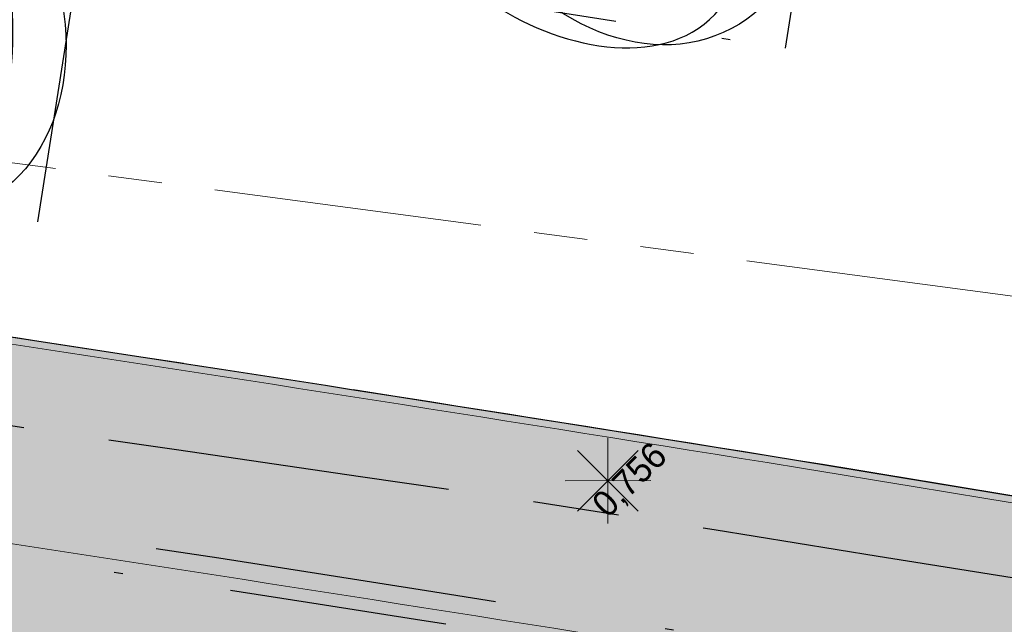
# Model space of a CAD drawing. Header units: millimetres. Extents: x 812 to 183790, y 13 to 580968.
# Tile 170 of 256: x 182633.78 to 182645.25, y 580815.41 to 580822.45. Entities that reach past the tile are written whole.
import ezdxf

# ---------------------------------------------------------------- set-up
doc = ezdxf.new("R2010")
doc.units = ezdxf.units.MM
doc.header["$LTSCALE"] = 5
for name, pattern in [('DASHDOT', [25.4, 12.7, -6.35, 0, -6.35]), ('DIVIDE2', [0.625, 0.25, -0.125, 0, -0.125, 0, -0.125]), ('ORG-VW-030-270-STREEP-010', [3, 0.3, -2.7]), ('PHANTOM2', [1.25, 0.625, -0.125, 0.125, -0.125, 0.125, -0.125]), ('VH-GELEIDEBAND_50X200', [8, 4, -2, 0, -2]), ('VH-OPSLUITBAND_80X200', [14, 8, -2, 2, -2])]:
    doc.linetypes.add(name, pattern=pattern)
for name, color, linetype, lineweight in [('047 HEMELWATER AFVOER', 252, 'PHANTOM2', 13), ('lichtmast', 252, 'Continuous', 9), ('N-BH-VH-KANTOPSLUITING_GELEIDEBAND_50X200-G', 20, 'VH-GELEIDEBAND_50X200', 30), ('N-BH-VH-KANTOPSLUITING_OPSLUITBAND_80X200-G', 150, 'VH-OPSLUITBAND_80X200', 30), ('N-GV-GR-BOOMplantgat-S', 90, 'DIVIDE2', 25), ('N-PV-GR-BOOM 1e ORDE-S', 94, 'Continuous', 25), ('N-PV-GR-BOOM 2e ORDE-S', 200, 'Continuous', 25), ('N-WE-VH-KANTVERHARDING-G', 7, 'Continuous', 0), ('N-WEG-ASF-GOOTTEGEL', 7, 'DASHDOT', 25), ('V-WE-VH-KANTOPSLUITING_OPSLUITBAND_80X200-G', 150, 'VH-OPSLUITBAND_80X200', 25)]:
    doc.layers.add(name, color=color, linetype=linetype, lineweight=lineweight)
doc.layers.add('B-ALG-HOOGTES', color=252, linetype='Continuous')
doc.layers.add('N-BH-VW-MARKERING_LANGS_STREEP_30270_010-G', color=7, linetype='ORG-VW-030-270-STREEP-010', lineweight=0, true_color=0xffffff)
for name, color, linetype, lineweight, transparency in [('N-PV-GR-GRAS_02-G', 85, 'Continuous', 15, 0.3), ('N-WE-VH-VERHARDING_ASFALT_ROOD-A', 12, 'Continuous', 9, 0.7), ('N-WE-VH-VERHARDING_TEGEL-A', 253, 'Continuous', 5, 0.75), ('V-PV-GR-GRAS_02-G', 85, 'Continuous', 30, 0.3), ('V-WE-VH-VERHARDING_TEGEL-A', 253, 'Continuous', 18, 0.5)]:
    doc.layers.add(name, color=color, linetype=linetype, lineweight=lineweight, transparency=transparency)
doc.styles.add('isocp', font='isocp.shx')
pattern_1 = [(90, (0, 0), (-1, 0.9999999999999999), [0.25, -0.75]), (90, (-0.6000000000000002, 0.5499999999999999), (-1, 0.9999999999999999), [0.25, -0.75]), (180, (-0.35, 0.09999999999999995), (-0.9999999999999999, -1), [0.25, -0.75]), (180, (-0.7000000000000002, 0.4999999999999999), (-0.9999999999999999, -1), [0.25, -0.75]), (135, (-0.7000000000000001, 0.1999999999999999), (-1.000000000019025, -1.608122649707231e-16), [0.25, -1.164213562]), (225, (-8.844674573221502e-17, 0.55), (1.608122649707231e-16, -1.000000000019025), [0.25, -1.164213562]), (116.5650512, (-0.3000000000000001, 0.2499999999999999), (-4.000646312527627e-10, 1.000000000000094), [0.25, -1.986067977]), (116.5650512, (-0.8000000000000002, 0.7), (-4.000646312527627e-10, 1.000000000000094), [0.25, -1.986067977]), (153.43494882, (-1.125685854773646e-16, 0.7000000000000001), (-1.000000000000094, 5.099846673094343e-11), [0.25, -1.986067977]), (153.43494882, (-0.4500000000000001, 0.2499999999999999), (-1.000000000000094, 5.099846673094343e-11), [0.25, -1.986067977]), (153.43494882, (-0.2000000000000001, 0.6000000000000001), (-1.000000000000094, 5.099846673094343e-11), [0.25, -1.986067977]), (206.5650512, (-0.55, -8.844674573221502e-17), (-1.000000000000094, -4.000650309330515e-10), [0.25, -1.986067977]), (243.43494882, (-0.15, 0.2), (-5.09988220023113e-11, -1.000000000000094), [0.25, -1.986067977])]

# ---------------------------------------------------------------- blocks, each defined once
blk = doc.blocks.new('LANTP451')
at = {"layer": 'lichtmast', "color": 251, "linetype": 'Continuous', "lineweight": 0, "true_color": 0x696969}
for p, q in [((0, -0.5), (0, 0.5)), ((0.3539999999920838, -0.3539999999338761), (-0.3539999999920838, 0.3540000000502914)), ((-0.3539999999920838, -0.3539999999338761), (0.3539999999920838, 0.3540000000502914)), ((-0.5, 0), (0.5, 0.001000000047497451))]:
    blk.add_line(p, q, dxfattribs=at)
blk = doc.blocks.new('SGR-BOOM_041')
at = {"layer": 'N-PV-GR-BOOM 2e ORDE-S', "color": 0}
blk.add_circle((0, 0), 0.15, dxfattribs=at)
blk.add_ellipse((0, 0), major_axis=(1.178978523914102e-15, -5.309647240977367), ratio=0.7743017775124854, dxfattribs=at)
blk.add_open_spline([(-4.716685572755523, -2.072441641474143), (-5.601876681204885, -0.3287217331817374), (-5.300748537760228, 3.46197348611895), (1.981950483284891, 5.281505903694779), (4.555094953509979, 1.187557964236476), (0.010398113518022, -7.000345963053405), (-3.831494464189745, -3.816161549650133), (-4.716685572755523, -2.072441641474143)], degree=3, dxfattribs=at)

msp = doc.modelspace()

# ---------------------------------------------------------------- hatches: boundary and pattern name
at = {"layer": 'N-PV-GR-GRAS_02-G'}
h = msp.add_hatch(dxfattribs=at)
h.set_pattern_fill('AGR-GRAS_02', color=256, scale=0.1, angle=90.00000000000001, style=0, pattern_type=2)
h.set_pattern_definition(pattern_1)
edge = h.paths.add_edge_path()
edge.add_line((182719.9188021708, 580791.1965711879), (182741.9896704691, 580784.2485402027))
edge.add_line((182741.9896704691, 580784.2485402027), (182742.4563318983, 580785.2635470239))
edge.add_line((182742.4563318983, 580785.2635470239), (182726.2280563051, 580790.8753189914))
edge.add_arc((182693.6185855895, 580696.5743600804), 99.7800001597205, 70.92450647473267, 74.59884302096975)
edge.add_line((182720.1177175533, 580792.771264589), (182694.6967433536, 580799.7739197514))
edge.add_arc((182561.9673772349, 580317.9409987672), 499.779999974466, 74.59884302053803, 80.84029245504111)
edge.add_arc((182479.9303783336, 579809.1625083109), 1015.12999904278, 80.84029245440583, 81.94296046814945)
edge.add_arc((182551.5445533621, 580315.0689338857), 504.1800000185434, 81.94296046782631, 86.40382141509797)
edge.add_line((182583.168716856, 580818.2561601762), (182546.5907303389, 580820.8569839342))
edge.add_line((182546.5907303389, 580820.8569839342), (182546.4724272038, 580818.3155590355))
edge.add_line((182546.4724272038, 580818.3155590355), (182547.4558186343, 580818.1329630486))
edge.add_line((182547.4558186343, 580818.1329630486), (182558.6001862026, 580815.8324668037))
edge.add_line((182558.6001862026, 580815.8324668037), (182582.9212249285, 580814.3039015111))
edge.add_arc((182551.5445533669, 580315.0689339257), 500.2199999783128, 81.94296046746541, 86.40371870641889, ccw=False)
edge.add_arc((182479.9303781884, 579809.1625073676), 1011.169999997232, 76.67862103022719, 81.94296046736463, ccw=False)
edge.add_arc((182689.8249609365, 580695.6015446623), 100.2199998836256, 72.52571071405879, 76.67862103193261, ccw=False)
at = {"layer": 'N-WE-VH-VERHARDING_ASFALT_ROOD-A'}
h = msp.add_hatch(color=256, dxfattribs=at)
h.dxf.hatch_style = 1
edge = h.paths.add_edge_path()
edge.add_line((182747.1993971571, 580783.8561674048), (182749.1831745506, 580787.0555788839))
edge.add_arc((182777.2506933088, 580879.540371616), 96.6499999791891, 251.6121813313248, 253.1178727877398, ccw=False)
edge.add_line((182746.7627122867, 580787.8250211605), (182742.2027506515, 580789.3408418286))
edge.add_arc((182743.8273042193, 580794.2278987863), 5.150000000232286, 156.6954549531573, 251.61218132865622, ccw=False)
edge.add_line((182739.0974669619, 580796.2653333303), (182739.2805366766, 580796.6903236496))
edge.add_line((182739.2805366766, 580796.6903236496), (182736.2645268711, 580798.1640339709))
edge.add_line((182736.2645268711, 580798.1640339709), (182735.4984519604, 580796.461090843))
edge.add_arc((182730.9385944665, 580798.5123586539), 4.999999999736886, 251.6121813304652, 335.77923582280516, ccw=False)
edge.add_line((182729.3613579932, 580793.7676431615), (182729.3140408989, 580793.6253016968))
edge.add_line((182729.3140408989, 580793.6253016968), (182726.3284175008, 580794.617781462))
edge.add_arc((182693.7269395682, 580696.5445121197), 103.3500001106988, 71.61218133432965, 74.59884301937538)
edge.add_line((182721.1741763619, 580796.183218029), (182695.6448481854, 580803.2157212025))
edge.add_arc((182561.9673772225, 580317.9409986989), 503.3500000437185, 74.59884302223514, 80.84029245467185)
edge.add_arc((182479.930378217, 579809.1625076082), 1018.699999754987, 80.84029245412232, 81.94296046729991)
edge.add_arc((182551.5445533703, 580315.0689339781), 507.7499999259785, 81.94296046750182, 86.40216300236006)
edge.add_line((182583.4073091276, 580821.818208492), (182546.8439306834, 580824.4179935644))
edge.add_arc((182475.6818700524, 579823.5947404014), 1003.350000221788, 85.9329129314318, 89.09761362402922)
edge.add_line((182491.4835913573, 580826.8203025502), (182461.7813385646, 580827.2881402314))
edge.add_arc((182462.1301780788, 580849.4353931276), 22.14999999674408, 256.0892152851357, 269.09761362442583, ccw=False)
edge.add_line((182456.8050798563, 580827.9350250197), (182455.9997038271, 580824.6832763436))
edge.add_arc((182462.1301780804, 580849.43539314), 25.50000000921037, 256.0892152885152, 269.0976136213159)
edge.add_line((182461.7285795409, 580823.938555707), (182491.4308323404, 580823.4707180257))
edge.add_arc((182475.6818700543, 579823.5947404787), 1000.000000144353, 85.93291293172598, 89.09761362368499, ccw=False)
edge.add_line((182546.6063337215, 580821.0764299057), (182583.1834185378, 580818.475670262))
edge.add_arc((182551.544553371, 580315.0689339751), 504.3999999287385, 81.9429604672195, 86.40371870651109, ccw=False)
edge.add_arc((182479.9303783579, 579809.1625084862), 1015.349998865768, 80.84029245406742, 81.94296046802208, ccw=False)
edge.add_arc((182561.9673772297, 580317.9409987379), 500.0000000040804, 74.59884302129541, 80.84029245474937, ccw=False)
edge.add_line((182694.7551699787, 580799.9860195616), (182720.176144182, 580792.9833643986))
edge.add_arc((182693.6185856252, 580696.5743602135), 100.0000000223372, 70.9245064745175, 74.59884302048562, ccw=False)
edge.add_line((182726.2999553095, 580791.0832385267), (182747.1993971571, 580783.8561674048))
at = {"layer": 'N-WE-VH-VERHARDING_TEGEL-A'}
h = msp.add_hatch(color=256, dxfattribs=at)
h.dxf.hatch_style = 1
edge = h.paths.add_edge_path()
edge.add_line((182734.8123024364, 580795.7757181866), (182734.8589631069, 580795.7427540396))
edge.add_arc((182730.9385944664, 580798.5123586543), 4.799999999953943, 324.7601184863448, 324.9978515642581)
edge.add_line((182734.8704210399, 580795.7590443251), (182734.8123024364, 580795.7757181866))
edge = h.paths.add_edge_path()
edge.add_line((182733.6605132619, 580794.5587327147), (182733.4827499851, 580794.7951994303))
edge.add_line((182733.4827499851, 580794.7951994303), (182733.642615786, 580794.9153781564))
edge.add_arc((182730.938594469, 580798.5123586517), 4.49999999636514, 306.9339257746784, 322.2128002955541)
edge.add_line((182734.4949081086, 580795.7550713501), (182734.5605247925, 580795.8479516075))
edge.add_line((182734.5605247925, 580795.8479516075), (182733.072, 580796.275))
edge.add_line((182733.072, 580796.275), (182733.3354651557, 580796.8943211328))
edge.add_line((182733.3354651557, 580796.8943211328), (182731.4455190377, 580797.5570164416))
edge.add_line((182731.4455190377, 580797.5570164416), (182730.6353043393, 580795.7679075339))
edge.add_line((182730.6353043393, 580795.7679075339), (182727.1012633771, 580796.9426920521))
edge.add_arc((182693.7269393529, 580696.5445113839), 105.8000008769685, 71.61218134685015, 74.59884301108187)
edge.add_line((182721.8248365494, 580798.5452386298), (182696.2955083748, 580805.5777418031))
edge.add_arc((182561.9673772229, 580317.9409987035), 505.8000000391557, 74.5988430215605, 80.84029245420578)
edge.add_arc((182479.9303782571, 579809.1625078), 1021.149999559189, 80.84029245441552, 81.94296046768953)
edge.add_arc((182551.5445533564, 580315.068933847), 510.2000000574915, 81.94296046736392, 85.46479090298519)
edge.add_line((182591.8869353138, 580823.6714626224), (182547.0176956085, 580826.8618237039))
edge.add_arc((182475.6818700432, 579823.59474025), 1005.80000037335, 85.93291293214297, 87.86447263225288)
edge.add_arc((182475.6818700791, 579823.5947410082), 1005.799999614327, 87.86447263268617, 89.09761362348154)
edge.add_line((182491.5221763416, 580829.2699986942), (182463.8441334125, 580829.7059532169))
edge.add_arc((182464.127614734, 580847.7037208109), 18.00000000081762, 241.3733160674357, 269.0976136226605, ccw=False)
edge.add_line((182455.50380209, 580831.9040418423), (182454.0026040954, 580829.1536984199))
edge.add_arc((182458.027942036, 580838.0888343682), 9.799999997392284, 245.7481199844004, 256.0892152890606)
edge.add_line((182455.6719166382, 580828.5762561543), (182456.8892236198, 580828.274759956))
edge.add_arc((182462.1301780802, 580849.4353931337), 21.80000000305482, 256.0892152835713, 269.0976136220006)
edge.add_line((182461.7868507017, 580827.6380968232), (182491.4891034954, 580827.1702591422))
edge.add_arc((182475.6818700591, 579823.5947405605), 1003.700000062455, 85.93291293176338, 89.09761362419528, ccw=False)
edge.add_line((182546.8687542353, 580824.7671121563), (182583.4307033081, 580822.1674287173))
edge.add_arc((182551.5445533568, 580315.0689338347), 508.1000000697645, 81.94296046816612, 86.40200135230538, ccw=False)
edge.add_arc((182479.9303781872, 579809.1625073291), 1019.050000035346, 80.84029245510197, 81.94296046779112, ccw=False)
edge.add_arc((182561.9673772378, 580317.9409987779), 503.6999999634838, 74.5988430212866, 80.84029245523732, ccw=False)
edge.add_line((182695.7377996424, 580803.5531527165), (182721.2671278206, 580796.5206495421))
edge.add_arc((182693.726939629, 580696.5445123), 103.6999999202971, 71.6121813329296, 74.59884302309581, ccw=False)
edge.add_line((182726.4388240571, 580794.9499115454), (182729.4244474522, 580793.9574317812))
edge.add_arc((182730.9385944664, 580798.5123586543), 4.799999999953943, 251.6121813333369, 304.5459103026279)
at = {"layer": 'V-PV-GR-GRAS_02-G'}
h = msp.add_hatch(dxfattribs=at)
h.set_pattern_fill('AGR-GRAS_02', color=256, scale=0.1, angle=90.00000000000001, style=0, pattern_type=2)
h.set_pattern_definition(pattern_1)
h.paths.add_polyline_path([(182623.0648220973, 580820.311973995, 0.0005659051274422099), (182621.9209614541, 580820.4725741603), (182621.9199819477, 580819.7672465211), (182622.2762146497, 580819.337571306), (182623.0529179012, 580819.2315350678), (182623.8296211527, 580819.1254988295), (182624.6063244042, 580819.0194625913), (182625.3830276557, 580818.9134263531), (182626.1597309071, 580818.8073901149), (182627.0411909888, 580818.6855613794), (182629.1823661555, 580818.3738257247), (182631.3235413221, 580818.0620900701), (182633.4647164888, 580817.7503544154), (182635.6058916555, 580817.4386187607), (182637.7470668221, 580817.126883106), (182639.8882419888, 580816.8151474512), (182641.8689180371, 580816.5057984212), (182643.7789000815, 580816.1975006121), (182645.6896016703, 580815.8936605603), (182650.6210678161, 580815.068098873), (182655.5498397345, 580814.2276462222), (182660.4699901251, 580813.3379424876), (182665.3893322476, 580812.4436214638), (182670.3037859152, 580811.5180185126), (182675.1949920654, 580810.6082856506), (182679.6123346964, 580809.7449619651), (182683.6757236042, 580808.9361017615), (182684.2070061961, 580808.8300366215, 0.02104962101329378), (182642.4968757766, 580817.3702472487, 0.004811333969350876)])
at = {"layer": 'V-WE-VH-VERHARDING_TEGEL-A'}
h = msp.add_hatch(color=256, dxfattribs=at)
h.dxf.hatch_style = 1
h.paths.add_polyline_path([(182455.50380209, 580831.9040418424), (182454.0026040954, 580829.1536984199), (182455.1793785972, 580828.6235537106), (182457.4684493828, 580827.7761560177), (182458.3543699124, 580827.6966467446), (182459.240290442, 580827.6171374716), (182460.1262109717, 580827.5376281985), (182461.0121315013, 580827.4581189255), (182461.8980520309, 580827.3786096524), (182463.4309021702, 580827.2975462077), (182466.4300845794, 580827.2129600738), (182469.4292669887, 580827.1283739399), (182472.428449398, 580827.0437878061), (182475.4276318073, 580826.9592016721), (182478.4268142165, 580826.8746155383), (182482.0901597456, 580826.7647229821), (182486.1741206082, 580826.638803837), (182490.2580814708, 580826.5128846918), (182494.3420423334, 580826.3869655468), (182498.4260031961, 580826.2610464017), (182502.5099640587, 580826.1351272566), (182506.1804276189, 580826.0231552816), (182509.8141447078, 580825.9124227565), (182513.4478617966, 580825.8016902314), (182517.0815788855, 580825.6909577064), (182520.7152959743, 580825.5802251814), (182524.2312825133, 580825.4572298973), (182527.3406197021, 580825.2918782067), (182530.4499568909, 580825.126526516), (182533.5592940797, 580824.9611748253), (182536.6686312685, 580824.7958231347), (182539.7779684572, 580824.6304714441), (182542.8826534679, 580824.4205348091), (182545.9832235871, 580824.1711624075), (182549.0837937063, 580823.9217900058), (182552.1843638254, 580823.672417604), (182555.2849339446, 580823.4230452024), (182558.3855040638, 580823.1736728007), (182561.7776175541, 580822.8614948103), (182565.2266025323, 580822.5370653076), (182568.6755875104, 580822.2126358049), (182572.1245724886, 580821.8882063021), (182575.5735574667, 580821.5637767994), (182578.9729278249, 580821.2373366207), (182582.0747127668, 580820.8988365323), (182585.1764977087, 580820.560336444), (182588.2782826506, 580820.2218363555), (182591.3800675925, 580819.8833362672), (182594.4818525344, 580819.5448361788), (182597.3201616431, 580819.217742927), (182599.8351769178, 580818.9046462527), (182602.3501921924, 580818.5915495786), (182604.8652074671, 580818.2784529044), (182607.3802227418, 580817.9653562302), (182609.8952380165, 580817.652259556), (182612.5022527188, 580817.308307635), (182615.1390963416, 580816.9543515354), (182617.7759399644, 580816.6003954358), (182620.4127835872, 580816.2464393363), (182623.04962721, 580815.8924832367), (182625.6821626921, 580815.5371008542), (182628.2487090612, 580815.1598716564), (182630.8152554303, 580814.7826424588), (182633.3818017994, 580814.405413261), (182635.9483481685, 580814.0281840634), (182638.5148945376, 580813.6509548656), (182640.9088520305, 580813.2865017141), (182643.0056577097, 580812.9440454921), (182645.1066849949, 580812.5869669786), (182649.7331407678, 580811.8434843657), (182654.6610525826, 580810.9976771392), (182659.5845983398, 580810.1277541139), (182664.5015950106, 580809.2209073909), (182669.4177730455, 580808.3094452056), (182674.3274848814, 580807.3968219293), (182677.7978745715, 580806.717486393), (182681.4834602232, 580805.9883074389), (182682.5561419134, 580805.7764089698), (182684.9756754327, 580805.2926435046), (182687.1587701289, 580804.8424584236), (182687.5950333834, 580804.7497755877), (182688.5658134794, 580804.5453743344), (182691.942734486, 580803.8265346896), (182693.3082887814, 580803.5280725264), (182694.1588380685, 580803.3421723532), (182695.1163212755, 580803.1284630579), (182696.0328516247, 580802.9147075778), (182698.4671679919, 580802.3411580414), (182699.8880365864, 580802.002470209), (182700.9154670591, 580801.7514305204), (182703.6816411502, 580801.0520885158), (182704.9411721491, 580800.7243029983), (182706.2974861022, 580800.3645149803), (182708.5389078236, 580799.7676658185), (182710.1164709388, 580799.3389751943), (182710.6464851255, 580799.1937133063), (182712.0099856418, 580798.8072204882), (182713.2967522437, 580798.4386594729), (182716.7264716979, 580797.4636331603), (182723.5066324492, 580795.5239116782), (182726.4968512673, 580794.663166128), (182727.3084001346, 580794.4231579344), (182728.0477511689, 580794.1719112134), (182728.8740394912, 580793.873556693), (182729.4180243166, 580793.6918490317), (182729.9658196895, 580793.5767088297), (182730.3581934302, 580793.5467172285), (182730.799268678, 580793.5473738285), (182731.231872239, 580793.5830296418), (182731.542407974, 580793.6503250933), (182731.8546702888, 580793.7378761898), (182732.0998600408, 580793.8333926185), (182732.3213766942, 580793.9285000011), (182732.0272807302, 580794.4860460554), (182732.1865636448, 580794.5768947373), (182733.3101242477, 580795.2202400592), (182733.6364069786, 580794.6344489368), (182733.93622217, 580794.854119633), (182734.2097343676, 580795.0760206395), (182734.4287125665, 580795.2756150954), (182734.6903004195, 580795.5501082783), (182735.0136131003, 580795.9772983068), (182734.377188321, 580795.8671633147), (182733.0210113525, 580796.2700042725), (182733.2838603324, 580796.912683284), (182731.5540290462, 580797.5186960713), (182731.2552716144, 580796.8068930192), (182730.729043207, 580796.9599167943), (182726.1020050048, 580798.3054292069), (182718.9625096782, 580800.3496603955), (182718.4160003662, 580800.5009564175), (182715.5652089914, 580801.2899114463), (182714.1112266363, 580801.6892641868), (182712.3440093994, 580802.1710212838), (182710.6560049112, 580802.6222766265), (182709.3319069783, 580802.9792803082), (182706.609705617, 580803.6939101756), (182703.3677847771, 580804.5379753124), (182701.3589935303, 580805.0443390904), (182700.5153028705, 580805.2582380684), (182699.4743178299, 580805.5221566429), (182697.8327108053, 580805.9171204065), (182696.1734659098, 580806.3020211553), (182694.3965783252, 580806.709951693), (182692.8954627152, 580807.0401306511), (182690.3557770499, 580807.5877108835), (182688.9071975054, 580807.886457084), (182687.6379852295, 580808.1450767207), (182683.6757236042, 580808.9361017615), (182679.6123346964, 580809.7449619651), (182675.1949920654, 580810.6082856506), (182670.3037859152, 580811.5180185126), (182665.3893322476, 580812.4436214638), (182660.4699901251, 580813.3379424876), (182655.5498397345, 580814.2276462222), (182650.6210678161, 580815.068098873), (182645.6896016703, 580815.8936605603), (182643.7789000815, 580816.1975006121), (182641.8689180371, 580816.5057984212), (182639.8882419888, 580816.8151474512), (182637.7470668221, 580817.126883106), (182635.6058916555, 580817.4386187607), (182633.4647164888, 580817.7503544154), (182631.3235413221, 580818.0620900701), (182629.1823661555, 580818.3738257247), (182627.0411909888, 580818.6855613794), (182626.1597309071, 580818.8073901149), (182625.3830276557, 580818.9134263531), (182624.6063244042, 580819.0194625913), (182623.8296211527, 580819.1254988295), (182623.0529179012, 580819.2315350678), (182622.2762146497, 580819.337571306), (182621.9199819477, 580819.7672465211), (182621.9209604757, 580820.4718695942), (182620.4378271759, 580820.6764278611), (182620.4414245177, 580819.8231229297), (182619.2580839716, 580819.752084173), (182617.6276921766, 580819.9756801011), (182615.9973003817, 580820.1992760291), (182614.3669085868, 580820.4228719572), (182612.7365167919, 580820.6464678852), (182611.0569451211, 580820.8751093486), (182608.4660893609, 580821.1972426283), (182605.8752336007, 580821.519375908), (182603.2843778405, 580821.8415091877), (182600.6935220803, 580822.1636424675), (182598.1026663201, 580822.4857757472), (182595.3366593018, 580822.8106270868), (182592.2799801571, 580823.1399891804), (182589.2233010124, 580823.4693512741), (182586.1666218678, 580823.7987133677), (182583.1099427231, 580824.1280754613), (182580.0532635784, 580824.4574375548), (182576.8978288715, 580824.7696114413), (182573.7002319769, 580825.0744470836), (182570.5026350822, 580825.379282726), (182567.3050381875, 580825.6841183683), (182564.1074412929, 580825.9889540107), (182560.9039097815, 580826.293177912), (182557.4745113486, 580826.5741194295), (182554.0451129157, 580826.8550609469), (182550.6157144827, 580827.1360024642), (182547.1863160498, 580827.4169439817), (182543.7569176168, 580827.6978854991), (182540.4340331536, 580827.9373642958), (182537.3086117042, 580828.099976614), (182534.1831902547, 580828.2625889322), (182531.0577688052, 580828.4252012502), (182527.9323473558, 580828.5878135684), (182524.8069259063, 580828.7504258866), (182522.5364941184, 580828.8346088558), (182520.6773474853, 580828.8810640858), (182518.8182008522, 580828.9275193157), (182516.9590542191, 580828.9739745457), (182515.099907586, 580829.0204297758), (182513.2407609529, 580829.0668850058), (182509.7778118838, 580829.2558328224), (182508.3219401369, 580829.2954682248), (182506.86606839, 580829.3351036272), (182505.4101966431, 580829.3747390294), (182503.9543248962, 580829.4143744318), (182501.0309565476, 580829.4972953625), (182495.9139554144, 580829.6449200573), (182490.7969542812, 580829.7925447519), (182485.6799531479, 580829.9401694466), (182480.5629520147, 580830.0877941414), (182476.5693457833, 580830.1611014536), (182472.8554942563, 580830.2159017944), (182469.1416427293, 580830.2707021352), (182465.4277912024, 580830.3255024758), (182462.3622964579, 580830.3833315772), (182461.8835026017, 580830.4532442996), (182461.4047087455, 580830.5231570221), (182460.9259148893, 580830.5930697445), (182460.4471210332, 580830.662982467), (182459.8421252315, 580830.8098225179), (182459.1530676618, 580831.0079030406), (182458.4640100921, 580831.2059835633), (182457.7749525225, 580831.404064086), (182457.0858949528, 580831.6021446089), (182456.141, 580832.192), (182455.7722195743, 580832.395809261)])

# ---------------------------------------------------------------- linework, layer by layer
at = {"layer": '047 HEMELWATER AFVOER', "flags": 128}
msp.add_lwpolyline([(182611.2713472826, 580823.7704358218), (182724.134, 580808.736)], dxfattribs=at)
at = {"layer": 'N-BH-VH-KANTOPSLUITING_GELEIDEBAND_50X200-G', "ltscale": 0.2, "flags": 128}
msp.add_lwpolyline([(182733.6605132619, 580794.5587327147, -0.235163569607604), (182729.424447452, 580793.9574317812), (182726.4388240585, 580794.9499115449, 0.01303250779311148), (182721.2671278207, 580796.5206495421), (182695.737799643, 580803.5531527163, 0.0272401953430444), (182642.1498482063, 580815.2180456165, 0.004811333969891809), (182622.7592757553, 580818.1534927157, 0.01945909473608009), (182583.4298859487, 580822.1674801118)], format="xyb", dxfattribs=at)
at = {"layer": 'N-BH-VH-KANTOPSLUITING_OPSLUITBAND_80X200-G', "ltscale": 0.2, "flags": 128}
msp.add_lwpolyline([(182727.1265694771, 580797.0185841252, 0.01303268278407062), (182721.8460825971, 580798.6223658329), (182696.3167544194, 580805.6548690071, 0.0272401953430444), (182642.4968757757, 580817.3702472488, 0.004811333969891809), (182623.0648220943, 580820.3119739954, 0.01536769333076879), (182591.8940759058, 580823.7511475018)], format="xyb", dxfattribs=at)
at = {"layer": 'N-BH-VW-MARKERING_LANGS_STREEP_30270_010-G', "flags": 128}
msp.add_lwpolyline([(182456.4204226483, 580826.3819510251, 0.05682087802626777), (182461.7561402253, 580825.6883386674), (182491.4583930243, 580825.2205009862, -0.01380948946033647), (182546.7304515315, 580822.822022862), (182583.2932173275, 580820.2222813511, -0.0194646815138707), (182622.4859659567, 580816.2227411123, -0.004811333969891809), (182641.8394336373, 580813.2929111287, -0.0272401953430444), (182695.2199272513, 580801.6731771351), (182720.749255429, 580794.6406739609, -0.01303250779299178), (182725.8237018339, 580793.0994725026), (182740.3404034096, 580788.273836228), (182741.7480871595, 580787.8117286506, 0.01724129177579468), (182754.88792644, 580784.047882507), (182772.1086401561, 580779.7515293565, 0.0687850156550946), (182778.0306018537, 580779.1145959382)], format="xyb", dxfattribs=at)
at = {"layer": 'N-GV-GR-BOOMplantgat-S', "ltscale": 2}
for points in [[(182638.2529182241, 580822.8258816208), (182642.6974804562, 580822.1217036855), (182643.4016583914, 580826.5662659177), (182638.9570961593, 580827.270443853)], [(182629.5434892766, 580820.8018495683), (182633.9880515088, 580820.097671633), (182634.692229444, 580824.5422338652), (182630.2476672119, 580825.2464118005)]]:
    msp.add_lwpolyline(points, close=True, dxfattribs=at)
at = {"layer": 'N-WE-VH-KANTVERHARDING-G', "flags": 128}
for points in [[(182727.2499595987, 580794.4695133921), (182726.3757345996, 580794.7601229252, 0.01303250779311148), (182721.2140127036, 580796.3278315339), (182695.6846845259, 580803.360334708, 0.0272401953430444), (182642.1180108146, 580815.0205959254, 0.004811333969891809), (182622.7312439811, 580817.9554669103, 0.01945909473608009), (182583.4173351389, 580821.9678743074), (182546.854569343, 580824.5676158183, 0.01380948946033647), (182491.4859537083, 580826.9702839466), (182461.7837009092, 580827.4381216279, -0.05682087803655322), (182456.8411414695, 580828.0806257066), (182455.6238344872, 580828.382121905, -0.04515218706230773), (182453.9204543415, 580828.9713487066)], [(182727.1012633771, 580796.942692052, 0.01303250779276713), (182721.8248365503, 580798.5452386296), (182696.2955083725, 580805.5777418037, 0.0272401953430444), (182642.4841408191, 580817.2912673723, 0.004811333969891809), (182623.0536093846, 580820.2327636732, 0.01536769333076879), (182591.887750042, 580823.6713979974)]]:
    msp.add_lwpolyline(points, format="xyb", dxfattribs=at)
at = {"layer": 'N-WEG-ASF-GOOTTEGEL', "ltscale": 0.04, "flags": 128}
msp.add_lwpolyline([(182729.3140408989, 580793.6253016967), (182726.3284175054, 580794.6177814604, 0.01303250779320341), (182721.1741763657, 580796.1832180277), (182695.6448481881, 580803.2157212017, 0.0272401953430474), (182642.0941327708, 580814.872508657, 0.004811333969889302), (182622.7102201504, 580817.8069475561, 0.01945939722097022), (182583.4073091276, 580821.8182084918), (182546.8439306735, 580824.417993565, 0.01380948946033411), (182491.4835913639, 580826.82030255), (182461.7813385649, 580827.2881402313, -0.05682087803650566), (182456.8050798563, 580827.9350250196)], format="xyb", dxfattribs=at)
at = {"layer": 'V-PV-GR-GRAS_02-G'}
for points in [[(182642.4968757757, 580817.3702472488, 0.004811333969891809), (182623.0648220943, 580820.3119739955)], [(182684.2070061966, 580808.8300366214, 0.02104962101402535), (182642.4968757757, 580817.3702472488)]]:
    msp.add_lwpolyline(points, format="xyb", dxfattribs=at)
at = {"layer": 'V-WE-VH-KANTOPSLUITING_OPSLUITBAND_80X200-G', "ltscale": 0.1, "flags": 128}
msp.add_lwpolyline([(182645.6896016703, 580815.8936605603), (182643.7789000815, 580816.1975006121), (182641.8689180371, 580816.5057984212), (182639.8882419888, 580816.8151474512), (182637.7470668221, 580817.126883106), (182635.6058916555, 580817.4386187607), (182633.4647164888, 580817.7503544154), (182631.3235413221, 580818.0620900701), (182629.1823661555, 580818.3738257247), (182627.0411909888, 580818.6855613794), (182626.1597309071, 580818.8073901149), (182625.3830276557, 580818.9134263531), (182624.6063244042, 580819.0194625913), (182623.8296211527, 580819.1254988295), (182623.0529179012, 580819.2315350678), (182622.2762146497, 580819.337571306), (182621.9199819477, 580819.7672465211), (182621.9209604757, 580820.4718695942)], dxfattribs=at)

# ---------------------------------------------------------------- block references
at = {"linetype": 'Continuous', "lineweight": 0}
msp.add_blockref('LANTP451', (182640.63, 580817.08), dxfattribs=at)
at = {"layer": 'N-PV-GR-BOOM 1e ORDE-S', "xscale": 0.4999999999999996, "yscale": 0.4999999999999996, "zscale": 0.4999999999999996, "rotation": 27.88081768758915}
for p in [(182640.8272883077, 580824.6960737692), (182632.1178593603, 580822.6720417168)]:
    msp.add_blockref('SGR-BOOM_041', p, dxfattribs=at)

# ---------------------------------------------------------------- texts
at = {"layer": 'B-ALG-HOOGTES', "insert": (182640.5429684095, 580816.719825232), "char_height": 0.3, "attachment_point": 4, "rotation": 45.000000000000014, "line_spacing_factor": 0.8, "style": 'isocp'}
msp.add_mtext('{\\Fdgn000|c0;\\C251;0,756}', dxfattribs=at)

doc.saveas('drawing.dxf')
